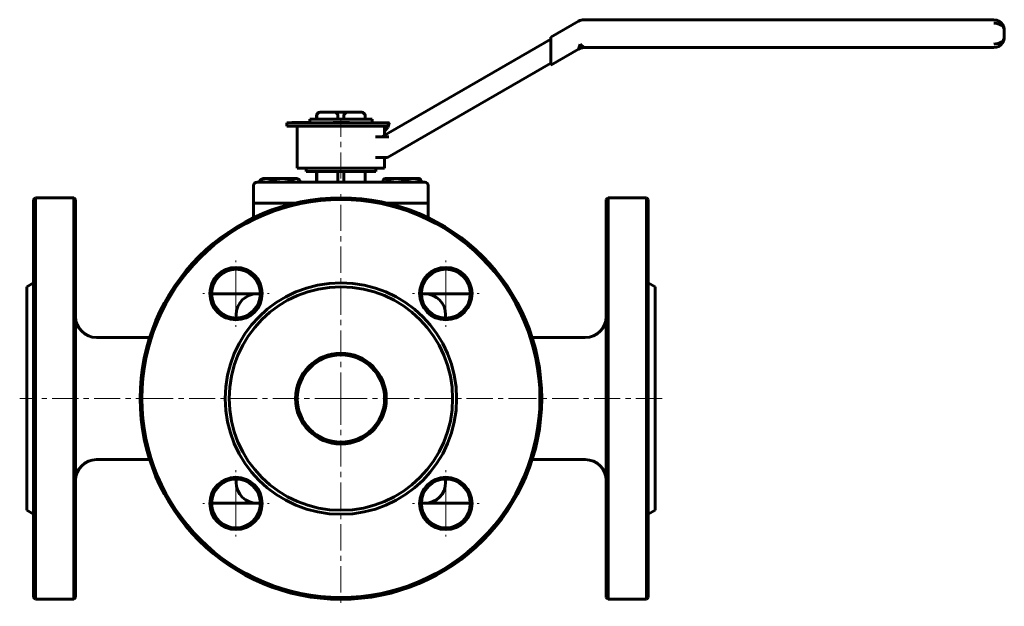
# Model space of a CAD drawing. Header units: millimetres. Extents: x -142 to 140, y -85 to 83.
import ezdxf

# ---------------------------------------------------------------- set-up
doc = ezdxf.new("R2010")
doc.units = ezdxf.units.MM
doc.linetypes.add('K5LT_AXLED', pattern=[12, 7.5, -1.5, 1.5, -1.5])
doc.linetypes.add('K5LT_BASIC', pattern=[0])
doc.layers.add('Системный слой (1)', color=7, linetype='Continuous', true_color=0x6c6c6c)

# ---------------------------------------------------------------- blocks, each defined once
blk = doc.blocks.new('U0')
at = {"layer": 'Системный слой (1)', "color": 143, "linetype": 'K5LT_BASIC', "lineweight": 60, "true_color": 0x33acca}
for p, q in [((-73.05, 4.5), (-74, 4.5)), ((-26, 4.5), (-26.95, 4.5))]:
    blk.add_line(p, q, dxfattribs=at)
blk = doc.blocks.new('U1')
at = {"layer": 'Системный слой (1)', "color": 143, "linetype": 'K5LT_BASIC', "lineweight": 60, "true_color": 0x33acca}
for p, q in [((-80, -1.5), (-80, -2.45)), ((-80, -48.55), (-80, -49.5))]:
    blk.add_line(p, q, dxfattribs=at)
blk = doc.blocks.new('U2')
at = {"layer": 'Системный слой (1)', "color": 143, "linetype": 'K5LT_BASIC', "lineweight": 60, "true_color": 0x33acca}
for p, q in [((-126, -25.5), (-126, 31.5)), ((-126, -82.5), (-126, -25.5))]:
    blk.add_line(p, q, dxfattribs=at)
blk = doc.blocks.new('U3')
at = {"layer": 'Системный слой (1)', "color": 143, "linetype": 'K5LT_BASIC', "lineweight": 60, "true_color": 0x33acca}
for p, q in [((-20, -2.45), (-20, -1.5)), ((-20, -49.5), (-20, -48.55))]:
    blk.add_line(p, q, dxfattribs=at)
blk = doc.blocks.new('U4')
at = {"layer": 'Системный слой (1)', "color": 143, "linetype": 'K5LT_BASIC', "lineweight": 60, "true_color": 0x33acca}
for p, q in [((-63.05, 30.5), (-69, 30.5)), ((-31, 30.5), (-36.95, 30.5))]:
    blk.add_line(p, q, dxfattribs=at)
blk = doc.blocks.new('U5')
at = {"layer": 'Системный слой (1)', "color": 143, "linetype": 'K5LT_BASIC', "lineweight": 60, "true_color": 0x33acca}
for p, q in [((-74, -55.5), (-73.05, -55.5)), ((-26.95, -55.5), (-26, -55.5))]:
    blk.add_line(p, q, dxfattribs=at)
blk = doc.blocks.new('U6')
at = {"layer": 'Системный слой (1)', "color": 143, "linetype": 'K5LT_BASIC', "lineweight": 60, "true_color": 0x33acca}
for p, q in [((-140, -25.5), (-140, 6.5)), ((-140, -57.5), (-140, -25.5))]:
    blk.add_line(p, q, dxfattribs=at)
blk = doc.blocks.new('U7')
at = {"layer": 'Системный слой (1)', "color": 143, "linetype": 'K5LT_BASIC', "lineweight": 60, "true_color": 0x33acca}
for p, q in [((-138, 31.5), (-138, -25.5)), ((-138, -25.5), (-138, -82.5))]:
    blk.add_line(p, q, dxfattribs=at)
blk = doc.blocks.new('U8')
at = {"layer": 'Системный слой (1)', "color": 143, "linetype": 'K5LT_BASIC', "lineweight": 60, "true_color": 0x33acca}
for p, q in [((-37.82, 37.23), (-37.94, 37.05)), ((-37.7, 37.36), (-37.82, 37.23)), ((-37.59, 37.45), (-37.7, 37.36)), ((-37.53, 37.48), (-37.59, 37.45)), ((-37.47, 37.49), (-37.53, 37.48)), ((-37.42, 37.5), (-37.47, 37.49))]:
    blk.add_line(p, q, dxfattribs=at)
blk = doc.blocks.new('U9')
at = {"layer": 'Системный слой (1)', "color": 143, "linetype": 'K5LT_BASIC', "lineweight": 60, "true_color": 0x33acca}
for p, q in [((-62.61, 37.48), (-62.86, 37.5)), ((-62.37, 37.4), (-62.61, 37.48)), ((-62.12, 37.28), (-62.37, 37.4)), ((-62.01, 37.21), (-62.12, 37.28)), ((-61.9, 37.14), (-62.01, 37.21)), ((-61.79, 37.05), (-61.9, 37.14))]:
    blk.add_line(p, q, dxfattribs=at)
blk = doc.blocks.new('U10')
at = {"layer": 'Системный слой (1)', "color": 143, "linetype": 'K5LT_BASIC', "lineweight": 60, "true_color": 0x33acca}
for p, q in [((-37.5, 51.09), (-36.58, 52.14)), ((-36.58, 52.14), (-36.5, 52.5))]:
    blk.add_line(p, q, dxfattribs=at)
blk = doc.blocks.new('U11')
at = {"layer": 'Системный слой (1)', "color": 143, "linetype": 'K5LT_BASIC', "lineweight": 60, "true_color": 0x33acca}
for p, q in [((-37.5, 49.96), (-37.5, 52.5)), ((-37.5, 40.5), (-37.5, 43.5))]:
    blk.add_line(p, q, dxfattribs=at)
blk = doc.blocks.new('U12')
at = {"layer": 'Системный слой (1)', "color": 30, "linetype": 'K5LT_AXLED', "lineweight": 18, "true_color": 0xff8000}
for q in [(-80.05, -46.05), (-89.55, -55.55), (-70.55, -55.55), (-80.05, -65.05)]:
    blk.add_line((-80.05, -55.55), q, dxfattribs=at)
blk = doc.blocks.new('U13')
at = {"layer": 'Системный слой (1)', "color": 30, "linetype": 'K5LT_AXLED', "lineweight": 18, "true_color": 0xff8000}
for q in [(-80.05, 14.05), (-89.55, 4.55), (-70.55, 4.55), (-80.05, -4.95)]:
    blk.add_line((-80.05, 4.55), q, dxfattribs=at)
blk = doc.blocks.new('U14')
at = {"layer": 'Системный слой (1)', "color": 30, "linetype": 'K5LT_AXLED', "lineweight": 18, "true_color": 0xff8000}
for q in [(-50, 34), (-109.5, -25.5), (9.5, -25.5), (-50, -85)]:
    blk.add_line((-50, -25.5), q, dxfattribs=at)
blk = doc.blocks.new('U15')
at = {"layer": 'Системный слой (1)', "color": 30, "linetype": 'K5LT_AXLED', "lineweight": 18, "true_color": 0xff8000}
for q in [(-19.95, -46.05), (-29.45, -55.55), (-10.45, -55.55), (-19.95, -65.05)]:
    blk.add_line((-19.95, -55.55), q, dxfattribs=at)
blk = doc.blocks.new('U16')
at = {"layer": 'Системный слой (1)', "color": 30, "linetype": 'K5LT_AXLED', "lineweight": 18, "true_color": 0xff8000}
for q in [(-19.95, 14.05), (-29.45, 4.55), (-10.45, 4.55), (-19.95, -4.95)]:
    blk.add_line((-19.95, 4.55), q, dxfattribs=at)

msp = doc.modelspace()

# ---------------------------------------------------------------- linework, layer by layer
at = {"layer": 'Системный слой (1)', "color": 143, "linetype": 'K5LT_BASIC', "lineweight": 60, "true_color": 0x33acca}
for p, q in [((18.09, 82.6), (10.13, 78)), ((137, 83), (19.59, 83)), ((140, 78), (140, 80)), ((10.13, 77.46), (-38.3, 49.5)), ((10.13, 78), (10.13, 76.85)), ((10.13, 71.15), (10.13, 76.85)), ((10.13, 70), (18.09, 74.6)), ((18.52, 76), (18.09, 74.6)), ((19.59, 75), (18.52, 76)), ((19.59, 75), (137, 75)), ((-36.7, 43.5), (10.13, 70.54)), ((10.13, 71.15), (10.13, 70)), ((-55.55, 56.5), (-55.98, 56.5)), ((-55.55, 56.5), (-52.23, 56.5)), ((-47.77, 56.5), (-52.23, 56.5)), ((-47.77, 56.5), (-44.46, 56.5)), ((-44.02, 56.5), (-44.46, 56.5)), ((-58.93, 53.51), (-58.93, 54.5)), ((-58.93, 54.5), (-41.07, 54.5)), ((-56.98, 54.5), (-56.98, 55.5)), ((-56.93, 54.5), (-56.93, 55.5)), ((-50.85, 54.5), (-50.85, 55.5)), ((-49.15, 54.5), (-49.15, 55.5)), ((-43.07, 54.5), (-43.07, 55.5)), ((-43.02, 54.5), (-43.02, 55.5)), ((-41.07, 53.5), (-41.07, 54.5)), ((-65.5, 52.5), (-65.5, 53.5)), ((-65.5, 53.5), (-36.5, 53.5)), ((-65.5, 52.5), (-36.5, 52.5)), ((-64.04, 53.51), (-59.67, 53.51)), ((-64.04, 53.5), (-64.04, 53.51)), ((-62.5, 40.5), (-62.5, 52.5)), ((-59.67, 53.5), (-59.67, 53.51)), ((-59.67, 53.51), (-58.8, 53.51)), ((-58.8, 53.51), (-58.8, 53.5)), ((-52.25, 53.51), (-49.97, 53.51)), ((-52.25, 53.5), (-52.25, 53.51)), ((-49.97, 53.51), (-47.54, 53.51)), ((-49.97, 53.5), (-49.97, 53.51)), ((-47.54, 53.5), (-47.54, 53.51)), ((-36.28, 53.01), (-36.58, 52.14)), ((-36.5, 52.5), (-36.5, 53.5)), ((-36.38, 53.5), (-36.5, 53.5)), ((-37.75, 49.5), (-40.12, 49.5)), ((-37.75, 49.5), (-36.3, 49.5)), ((-40.11, 43.5), (-38.07, 43.5)), ((-38.07, 43.5), (-36.7, 43.5)), ((-62.5, 40.5), (-37.5, 40.5)), ((-60, 40.5), (-60, 39.5)), ((-40, 39.5), (-60, 39.5)), ((-56.98, 36.5), (-56.98, 39.5)), ((-56.93, 36.5), (-56.93, 39.5)), ((-50.85, 36.5), (-50.85, 39.5)), ((-49.15, 36.5), (-49.15, 39.5)), ((-43.07, 36.5), (-43.07, 39.5)), ((-43.02, 36.5), (-43.02, 39.5)), ((-40, 40.5), (-40, 39.5)), ((-73.21, 36.5), (-73.21, 37.05)), ((-72.5, 37.5), (-72.88, 37.28)), ((-72.5, 37.5), (-71.43, 37.5)), ((-71.43, 37.5), (-66.78, 37.5)), ((-69.64, 36.5), (-69.64, 37.05)), ((-66.78, 37.5), (-62.86, 37.5)), ((-63.93, 36.5), (-63.93, 37.05)), ((-62.86, 37.5), (-62.5, 37.5)), ((-62.5, 37.5), (-62.12, 37.28)), ((-61.79, 36.5), (-61.79, 37.05)), ((-37.94, 36.5), (-37.94, 37.05)), ((-37.5, 37.5), (-37.59, 37.45)), ((-37.5, 37.5), (-37.42, 37.5)), ((-37.42, 37.5), (-34.17, 37.5)), ((-36.89, 36.5), (-36.89, 37.05)), ((-34.17, 37.5), (-29.25, 37.5)), ((-31.45, 36.5), (-31.45, 37.05)), ((-29.25, 37.5), (-27.5, 37.5)), ((-27.5, 37.5), (-27.42, 37.45)), ((-27.06, 36.5), (-27.06, 37.05)), ((-75, 35.5), (-75, 30.5)), ((-69, 36.5), (-74, 36.5)), ((-74, 36.5), (-73.21, 36.5)), ((-31, 36.5), (-69, 36.5)), ((-26, 36.5), (-31, 36.5)), ((-25, 35.5), (-25, 30.5)), ((-138, 31.5), (-137.5, 32)), ((-137.5, -25.5), (-137.5, 32)), ((-126.5, 32), (-137.5, 32)), ((-126.5, 32), (-126.5, -25.5)), ((-126, 31.5), (-126.5, 32)), ((26, 31.5), (26.5, 32)), ((26, 31.5), (26, -82.5)), ((26.5, -25.5), (26.5, 32)), ((26.5, 32), (37.5, 32)), ((38, 31.5), (37.5, 32)), ((37.5, 32), (37.5, -25.5)), ((38, -82.5), (38, 31.5)), ((-69, 30.5), (-75, 30.5)), ((-75, 30.5), (-75, 29.5)), ((-75, 29.5), (-75, 26.28)), ((-25, 30.5), (-31, 30.5)), ((-25, 29.5), (-25, 30.5)), ((-25, 29.5), (-25, 26.28)), ((-140, 6.5), (-138, 7.65)), ((40, 6.5), (38, 7.65)), ((40, 6.5), (40, -57.5)), ((-86, 4.5), (-87.05, 4.5)), ((-74, 4.5), (-86, 4.5)), ((-14, 4.5), (-26, 4.5)), ((-12.95, 4.5), (-14, 4.5)), ((-104.77, -8), (-120, -8)), ((4.77, -8), (20, -8)), ((-137.5, -83), (-137.5, -25.5)), ((-126.5, -25.5), (-126.5, -83)), ((26.5, -83), (26.5, -25.5)), ((37.5, -25.5), (37.5, -83)), ((-104.77, -43), (-120, -43)), ((4.77, -43), (20, -43)), ((-87.05, -55.5), (-86, -55.5)), ((-86, -55.5), (-74, -55.5)), ((-26, -55.5), (-14, -55.5)), ((-14, -55.5), (-12.95, -55.5)), ((-140, -57.5), (-138, -58.65)), ((40, -57.5), (38, -58.65)), ((-138, -82.5), (-137.5, -83)), ((-126.5, -83), (-137.5, -83)), ((-126, -82.5), (-126.5, -83)), ((26, -82.5), (26.5, -83)), ((26.5, -83), (37.5, -83)), ((38, -82.5), (37.5, -83))]:
    msp.add_line(p, q, dxfattribs=at)
at = {"layer": 'Системный слой (1)', "color": 30, "linetype": 'K5LT_AXLED', "lineweight": 18, "true_color": 0xff8000}
for p, q in [((-50, 37.5), (-50, 54.5)), ((-101.2, -25.5), (-142, -25.5)), ((42, -25.5), (1.2, -25.5))]:
    msp.add_line(p, q, dxfattribs=at)
at = {"layer": 'Системный слой (1)', "color": 143, "linetype": 'K5LT_BASIC', "lineweight": 60, "true_color": 0x33acca}
for centre, radius in [((-50, -25.5), 57), ((-80.05, 4.55), 7.5), ((-80.05, 4.55), 7), ((-19.95, 4.55), 7.5), ((-19.95, 4.55), 7), ((-50, -25.5), 33.15), ((-50, -25.5), 32), ((-50, -25.5), 13), ((-50, -25.5), 12.5), ((-80.05, -55.55), 7.5), ((-80.05, -55.55), 7), ((-19.95, -55.55), 7.5), ((-19.95, -55.55), 7)]:
    msp.add_circle(centre, radius, dxfattribs=at)
for centre, radius, start, end in [((19.59, 80), 3, 90, 120), ((137, 80), 3, 30.795, 90), ((137, 78), 3, 270, 327.0489), ((19.59, 72), 3, 90, 120), ((-55.98, 55.5), 1, 90, 180), ((-44.02, 55.5), 1, 0, 90), ((-74, 35.5), 1, 90, 180), ((-26, 35.5), 1, 0, 90), ((-50, -25.5), 57.5, 0, 180), ((-74, -1.5), 6, 90, 180), ((-26, -1.5), 6, 0, 90), ((-120, -2), 6, 180, 270), ((20, -2), 6, 270, 0), ((-50, -25.5), 57.5, 180, 0), ((-120, -49), 6, 90, 180), ((20, -49), 6, 0, 90), ((-74, -49.5), 6, 180, 270), ((-26, -49.5), 6, 270, 0)]:
    msp.add_arc(centre, radius, start, end, dxfattribs=at)
for centre, major_axis, ratio, start_param, end_param in [((137, 80), (-3, 0), 0.666667, 3.141593, 4.712389), ((137, 78), (3, 0), 0.666667, 4.712389, 6.283185), ((-45.99, 56.38), (9.71, -3.37), 0.399347, 0, 0.089199)]:
    msp.add_ellipse(centre, major_axis=major_axis, ratio=ratio, start_param=start_param, end_param=end_param, dxfattribs=at)
for points, knots in [([(139.52, 81.63), (139.53, 81.61), (139.54, 81.6), (139.57, 81.54), (139.6, 81.5), (139.66, 81.38), (139.7, 81.3), (139.74, 81.22), (139.74, 81.22), (139.75, 81.2), (139.76, 81.18), (139.77, 81.15), (139.78, 81.13), (139.79, 81.1), (139.8, 81.08), (139.81, 81.05), (139.81, 81.04), (139.82, 81.01), (139.83, 81), (139.84, 80.98), (139.84, 80.96), (139.85, 80.94), (139.85, 80.93), (139.86, 80.91), (139.86, 80.9), (139.87, 80.88), (139.87, 80.87), (139.87, 80.86), (139.87, 80.85), (139.88, 80.84), (139.88, 80.84), (139.88, 80.82), (139.89, 80.81), (139.9, 80.78), (139.9, 80.75), (139.92, 80.69), (139.93, 80.64), (139.96, 80.51), (139.97, 80.43), (139.99, 80.23), (140, 80.11), (140, 80)], [0.175448, 0.175448, 0.175448, 0.175448, 0.877238, 0.877238, 2.456266, 2.456266, 5.614323, 5.614323, 5.679124, 5.679124, 6.383777, 6.383777, 7.02437, 7.02437, 7.606728, 7.606728, 8.136144, 8.136144, 8.617432, 8.617432, 9.054966, 9.054966, 9.452724, 9.452724, 9.814323, 9.814323, 10.175921, 10.175921, 10.379951, 10.379951, 10.590563, 10.590563, 11.005205, 11.005205, 11.834489, 11.834489, 13.479893, 13.479893, 16.744374, 16.744374, 21, 21, 21, 21]), ([(139.58, 81.54), (139.59, 81.52), (139.6, 81.5), (139.63, 81.44), (139.65, 81.4), (139.71, 81.29), (139.74, 81.21), (139.78, 81.13), (139.78, 81.13), (139.79, 81.11), (139.79, 81.09), (139.8, 81.06), (139.81, 81.05), (139.82, 81.03), (139.82, 81.01), (139.83, 80.99), (139.83, 80.98), (139.84, 80.97), (139.84, 80.96), (139.85, 80.94), (139.85, 80.94), (139.85, 80.92), (139.85, 80.92), (139.86, 80.91), (139.86, 80.9), (139.86, 80.89), (139.86, 80.89), (139.87, 80.88), (139.87, 80.88), (139.87, 80.87), (139.87, 80.87), (139.87, 80.86), (139.87, 80.86), (139.88, 80.85), (139.88, 80.85), (139.88, 80.84), (139.88, 80.83), (139.89, 80.81), (139.89, 80.79), (139.9, 80.75), (139.91, 80.72), (139.93, 80.64), (139.94, 80.58), (139.97, 80.42), (139.99, 80.31), (140, 80.14), (140, 80.07), (140, 80)], [0.186003, 0.186003, 0.186003, 0.186003, 0.930013, 0.930013, 2.604038, 2.604038, 5.766084, 5.766084, 5.963861, 5.963861, 6.591432, 6.591432, 7.125754, 7.125754, 7.580684, 7.580684, 7.968018, 7.968018, 8.297799, 8.297799, 8.57858, 8.57858, 8.81764, 8.81764, 9.02118, 9.02118, 9.194476, 9.194476, 9.342023, 9.342023, 9.48957, 9.48957, 9.58091, 9.58091, 9.735485, 9.735485, 10.030583, 10.030583, 10.613753, 10.613753, 11.766041, 11.766041, 14.042512, 14.042512, 18.242512, 18.242512, 21, 21, 21, 21]), ([(139.52, 76.37), (139.53, 76.39), (139.54, 76.4), (139.57, 76.46), (139.6, 76.5), (139.66, 76.62), (139.7, 76.7), (139.75, 76.79), (139.75, 76.81), (139.77, 76.84), (139.77, 76.86), (139.79, 76.89), (139.79, 76.91), (139.8, 76.94), (139.81, 76.95), (139.82, 76.98), (139.83, 76.99), (139.83, 77.02), (139.84, 77.03), (139.85, 77.05), (139.85, 77.07), (139.86, 77.09), (139.86, 77.1), (139.87, 77.12), (139.87, 77.13), (139.87, 77.14), (139.87, 77.15), (139.88, 77.16), (139.88, 77.16), (139.88, 77.18), (139.89, 77.19), (139.9, 77.22), (139.9, 77.25), (139.92, 77.31), (139.93, 77.36), (139.96, 77.49), (139.97, 77.57), (139.99, 77.77), (140, 77.89), (140, 78)], [0.175043, 0.175043, 0.175043, 0.175043, 0.875216, 0.875216, 2.450606, 2.450606, 5.601385, 5.601385, 6.230383, 6.230383, 6.897204, 6.897204, 7.503405, 7.503405, 8.054498, 8.054498, 8.55549, 8.55549, 9.010938, 9.010938, 9.424982, 9.424982, 9.801385, 9.801385, 10.177789, 10.177789, 10.381783, 10.381783, 10.592358, 10.592358, 11.006927, 11.006927, 11.836064, 11.836064, 13.481179, 13.481179, 16.745084, 16.745084, 21, 21, 21, 21]), ([(-56.93, 55.5), (-56.93, 55.6), (-56.9, 55.72), (-56.83, 55.92), (-56.75, 56.03), (-56.57, 56.23), (-56.43, 56.32), (-56.07, 56.47), (-55.79, 56.5), (-55.55, 56.5)], [0.446964, 0.446964, 0.446964, 0.446964, 0.4771355, 0.4771355, 0.5160385, 0.5160385, 0.57257, 0.57257, 0.673849, 0.673849, 0.673849, 0.673849]), ([(-52.23, 56.5), (-51.99, 56.5), (-51.71, 56.47), (-51.35, 56.32), (-51.21, 56.23), (-51.03, 56.03), (-50.95, 55.92), (-50.88, 55.72), (-50.85, 55.6), (-50.85, 55.5)], [1.1140071, 1.1140071, 1.1140071, 1.1140071, 1.2152862, 1.2152862, 1.2718176, 1.2718176, 1.3107206, 1.3107206, 1.3408921, 1.3408921, 1.3408921, 1.3408921]), ([(-49.15, 55.5), (-49.15, 55.6), (-49.13, 55.72), (-49.05, 55.92), (-48.98, 56.03), (-48.8, 56.23), (-48.65, 56.32), (-48.29, 56.47), (-48.01, 56.5), (-47.77, 56.5)], [0.446964, 0.446964, 0.446964, 0.446964, 0.4771355, 0.4771355, 0.5160385, 0.5160385, 0.57257, 0.57257, 0.673849, 0.673849, 0.673849, 0.673849]), ([(-44.46, 56.5), (-44.22, 56.5), (-43.93, 56.47), (-43.57, 56.32), (-43.43, 56.23), (-43.25, 56.03), (-43.17, 55.92), (-43.1, 55.72), (-43.07, 55.6), (-43.07, 55.5)], [1.1140071, 1.1140071, 1.1140071, 1.1140071, 1.2152862, 1.2152862, 1.2718176, 1.2718176, 1.3107206, 1.3107206, 1.3408921, 1.3408921, 1.3408921, 1.3408921]), ([(-36.5, 52.86), (-36.5, 52.85), (-36.5, 52.83), (-36.5, 52.8), (-36.5, 52.77), (-36.5, 52.74), (-36.49, 52.72), (-36.49, 52.7), (-36.48, 52.69), (-36.48, 52.69), (-36.47, 52.69), (-36.47, 52.69), (-36.46, 52.69), (-36.46, 52.7), (-36.45, 52.7), (-36.44, 52.72), (-36.43, 52.74), (-36.42, 52.75), (-36.41, 52.77), (-36.41, 52.79), (-36.4, 52.8), (-36.39, 52.82), (-36.39, 52.83), (-36.38, 52.85), (-36.37, 52.87), (-36.37, 52.89), (-36.36, 52.91), (-36.35, 52.92), (-36.35, 52.95), (-36.33, 53), (-36.3, 53.08), (-36.27, 53.17), (-36.24, 53.26), (-36.21, 53.33), (-36.2, 53.37)], [0, 0, 0, 0, 1.308508, 2.621639, 3.899853, 5.144732, 7.55734, 8.70383, 9.786151, 10.848263, 11.843632, 12.800288, 13.695475, 14.572957, 15.641642, 16.88339, 18.023077, 18.85055, 19.378506, 20.319127, 20.721982, 21.077189, 21.738575, 22.312155, 22.923456, 23.361959, 23.835896, 24.124735, 24.551013, 26.010439, 29.180717, 31.720176, 33.192397, 35, 35, 35, 35]), ([(-36.2, 53.37), (-36.24, 53.43), (-36.29, 53.47), (-36.35, 53.5), (-36.36, 53.5), (-36.38, 53.5)], [0, 0, 0, 0, 0.03883146, 0.03883146, 0.05186678, 0.05186678, 0.05186678, 0.05186678])]:
    msp.add_open_spline(points, degree=3, knots=knots, dxfattribs=at)
for points, weights in [([(-71.43, 37.5), (-72.26, 37.5), (-73.21, 37.05)], [1, 1.0379548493, 1]), ([(-73.21, 37.05), (-73.04, 37.19), (-72.88, 37.28)], [1, 1.01102834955, 1.01564779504]), ([(-69.64, 37.05), (-70.6, 37.5), (-71.43, 37.5)], [1, 1.0379548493, 1]), ([(-66.78, 37.5), (-68.11, 37.5), (-69.64, 37.05)], [1, 1.0379548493, 1]), ([(-63.93, 37.05), (-65.46, 37.5), (-66.78, 37.5)], [1, 1.0379548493, 1]), ([(-62.86, 37.5), (-63.35, 37.5), (-63.93, 37.05)], [1, 1.0379548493, 1]), ([(-36.89, 37.05), (-37.17, 37.5), (-37.42, 37.5)], [1, 1.0379548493, 1]), ([(-34.17, 37.5), (-35.43, 37.5), (-36.89, 37.05)], [1, 1.0379548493, 1]), ([(-31.45, 37.05), (-32.91, 37.5), (-34.17, 37.5)], [1, 1.0379548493, 1]), ([(-29.25, 37.5), (-30.27, 37.5), (-31.45, 37.05)], [1, 1.0379548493, 1]), ([(-27.06, 37.05), (-28.24, 37.5), (-29.25, 37.5)], [1, 1.0379548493, 1]), ([(-27.42, 37.45), (-27.25, 37.35), (-27.06, 37.05)], [1.01688693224, 1.0252760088, 1])]:
    msp.add_rational_spline(points, weights, degree=2, dxfattribs=at)

# ---------------------------------------------------------------- block references
at = {"layer": 'Системный слой (1)'}
for name in ['U10', 'U11', 'U9', 'U8', 'U14', 'U7', 'U2', 'U4', 'U13', 'U16', 'U6', 'U0', 'U1', 'U3', 'U12', 'U15', 'U5']:
    msp.add_blockref(name, (0, 0), dxfattribs=at)

doc.saveas('drawing.dxf')
